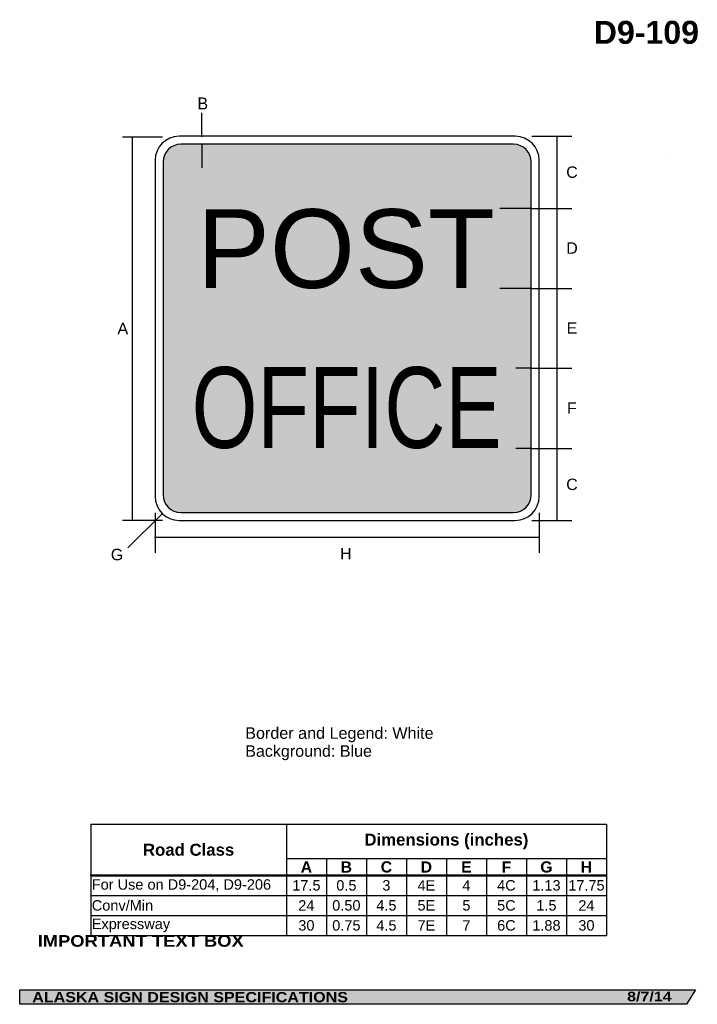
# Model space of a CAD drawing. Header units: feet. Extents: x 3.7 to 46, y 0.2 to 61.7.
import ezdxf
from ezdxf.enums import TextEntityAlignment as Align

# ---------------------------------------------------------------- set-up
doc = ezdxf.new("R2010")
doc.units = ezdxf.units.FT
doc.header["$MEASUREMENT"] = 0
doc.layers.add('Sign', color=7, linetype='Continuous')
doc.styles.add('ARIAL', font='arial.ttf')
doc.styles.add('ARIAL B', font='arialbd.ttf')
doc.styles.add('ARIAL BLACK B', font='ariblk.ttf')
doc.styles.add('ARIAL BLACK BI', font='ariblk.ttf')
doc.styles.add('FHWA SERIES C2000EX', font='txt')
doc.styles.add('FHWA SERIES E2000EX', font='txt')

# ---------------------------------------------------------------- blocks, each defined once
blk = doc.blocks.new('*T2')
at = {"color": 0, "linetype": 'ByBlock', "lineweight": -2, "transparency": 16777216}
for p, q in [((0, 0), (32.219, 0)), ((0, 0), (0, -6.949)), ((12.219, 0), (12.219, -6.949)), ((32.219, 0), (32.219, -6.949)), ((12.219, -2.146), (32.219, -2.146)), ((14.719, -2.146), (14.719, -6.949)), ((17.219, -2.146), (17.219, -6.949)), ((19.719, -2.146), (19.719, -6.949)), ((22.219, -2.146), (22.219, -6.949)), ((24.719, -2.146), (24.719, -6.949)), ((27.219, -2.146), (27.219, -6.949)), ((29.719, -2.146), (29.719, -6.949)), ((0, -3.199), (32.219, -3.199)), ((0, -4.449), (32.219, -4.449)), ((0, -5.699), (32.219, -5.699)), ((0, -6.949), (32.219, -6.949))]:
    blk.add_line(p, q, dxfattribs=at)
at = {"color": 18, "transparency": 16777216}
for s, insert, char_height, width, attachment_point, style in [('Dimensions (inches)', (22.219, -1.073), 0.75, 19.88, 5, 'ARIAL B'), ('Road Class', (6.11, -1.599), 0.75, 12.09921, 5, 'ARIAL B'), ('A', (13.469, -2.672), 0.7, 2.38, 5, 'ARIAL B'), ('B', (15.969, -2.672), 0.7, 2.38, 5, 'ARIAL B'), ('C', (18.469, -2.672), 0.7, 2.38, 5, 'ARIAL B'), ('D', (20.969, -2.672), 0.7, 2.38, 5, 'ARIAL B'), ('E', (23.469, -2.672), 0.7, 2.38, 5, 'ARIAL B'), ('F', (25.969, -2.672), 0.7, 2.38, 5, 'ARIAL B'), ('G', (28.469, -2.672), 0.7, 2.38, 5, 'ARIAL B'), ('H', (30.969, -2.672), 0.7, 2.38, 5, 'ARIAL B'), ('For Use on D9-204, D9-206', (0.06, -3.824), 0.65, 12.09921, 4, 'ARIAL'), ('17.5', (13.469, -3.824), 0.65, 2.38, 5, 'ARIAL'), ('0.5', (15.969, -3.824), 0.65, 2.38, 5, 'ARIAL'), ('3', (18.469, -3.824), 0.65, 2.38, 5, 'ARIAL'), ('4E', (20.969, -3.824), 0.65, 2.38, 5, 'ARIAL'), ('4', (23.469, -3.824), 0.65, 2.38, 5, 'ARIAL'), ('4C', (25.969, -3.824), 0.65, 2.38, 5, 'ARIAL'), ('1.13', (28.469, -3.824), 0.65, 2.38, 5, 'ARIAL'), ('17.75', (30.969, -3.824), 0.65, 2.38, 5, 'ARIAL'), ('Conv/Min', (0.06, -5.074), 0.65, 12.09921, 4, 'ARIAL'), ('24', (13.469, -5.074), 0.65, 2.38, 5, 'ARIAL'), ('0.50', (15.969, -5.074), 0.65, 2.38, 5, 'ARIAL'), ('4.5', (18.469, -5.074), 0.65, 2.38, 5, 'ARIAL'), ('5E', (20.969, -5.074), 0.65, 2.38, 5, 'ARIAL'), ('5', (23.469, -5.074), 0.65, 2.38, 5, 'ARIAL'), ('5C', (25.969, -5.074), 0.65, 2.38, 5, 'ARIAL'), ('1.5', (28.469, -5.074), 0.65, 2.38, 5, 'ARIAL'), ('24', (30.969, -5.074), 0.65, 2.38, 5, 'ARIAL'), ('Expressway', (0.06, -6.324), 0.65, 12.09921, 4, 'ARIAL'), ('30', (13.469, -6.324), 0.65, 2.38, 5, 'ARIAL'), ('0.75', (15.969, -6.324), 0.65, 2.38, 5, 'ARIAL'), ('4.5', (18.469, -6.324), 0.65, 2.38, 5, 'ARIAL'), ('7E', (20.969, -6.324), 0.65, 2.38, 5, 'ARIAL'), ('7', (23.469, -6.324), 0.65, 2.38, 5, 'ARIAL'), ('6C', (25.969, -6.324), 0.65, 2.38, 5, 'ARIAL'), ('1.88', (28.469, -6.324), 0.65, 2.38, 5, 'ARIAL'), ('30', (30.969, -6.324), 0.65, 2.38, 5, 'ARIAL')]:
    blk.add_mtext(s, dxfattribs=dict(at, insert=insert, char_height=char_height, width=width, attachment_point=attachment_point, style=style))

msp = doc.modelspace()

# ---------------------------------------------------------------- hatches: boundary and pattern name
at = {"layer": 'Sign', "true_color": 0x0000dd}
h = msp.add_hatch(color=172, dxfattribs=at)
edge = h.paths.add_edge_path(flags=0)
edge.add_spline(control_points=[(13.764, 53.896), (13.764, 53.896), (34.564, 53.896), (34.564, 53.896), (35.171, 53.896), (35.664, 53.403), (35.664, 52.796), (35.664, 52.796), (35.664, 31.996), (35.664, 31.996), (35.664, 31.389), (35.171, 30.896), (34.564, 30.896), (34.564, 30.896), (13.764, 30.896), (13.764, 30.896), (13.157, 30.896), (12.664, 31.389), (12.664, 31.996), (12.664, 31.996), (12.664, 52.796), (12.664, 52.796), (12.664, 53.403), (13.157, 53.896), (13.764, 53.896)], knot_values=[0, 0, 0, 0, 1, 1, 1, 2, 2, 2, 3, 3, 3, 4, 4, 4, 5, 5, 5, 6, 6, 6, 7, 7, 7, 8, 8, 8, 8], degree=3, periodic=0)
at = {"layer": 'Sign', "true_color": 0x000000}
msp.add_hatch(color=18, dxfattribs=at).paths.add_polyline_path([(3.7, 1.067), (45.921, 1.067), (45.375, 0.167), (3.701, 0.167)], flags=0)

# ---------------------------------------------------------------- linework, layer by layer
for p, q in [((8.145, 11.418), (40.364, 11.418)), ((8.145, 8.249), (40.364, 8.249)), ((8.145, 8.19), (8.145, 8.249)), ((8.145, 8.19), (40.364, 8.19))]:
    msp.add_line(p, q)
at = {"layer": 'Sign', "color": 18, "lineweight": -3, "true_color": 0x000000}
for p, q in [((15.089, 54.365), (15.089, 55.865)), ((12.634, 54.341), (10.134, 54.341)), ((10.727, 54.372), (10.727, 30.372)), ((35.694, 54.396), (38.194, 54.396)), ((37.292, 49.891), (37.292, 54.391)), ((35.694, 49.893), (38.194, 49.893)), ((37.292, 44.896), (37.292, 49.896)), ((35.694, 44.89), (38.194, 44.89)), ((37.292, 39.901), (37.292, 44.901)), ((35.694, 39.901), (38.194, 39.901)), ((37.292, 34.901), (37.292, 39.901)), ((35.694, 34.896), (38.194, 34.896)), ((37.292, 30.385), (37.292, 34.885)), ((12.586, 30.797), (10.464, 28.676)), ((12.163, 30.865), (12.163, 28.365)), ((36.163, 30.865), (36.163, 28.365)), ((12.634, 30.396), (10.134, 30.396)), ((35.694, 30.396), (38.194, 30.396)), ((12.121, 29.354), (36.121, 29.354))]:
    msp.add_line(p, q, dxfattribs=at)
at = {"layer": 'Sign', "color": 7, "lineweight": -3, "true_color": 0xffffff}
for p, q in [((15.089, 53.927), (15.089, 52.427)), ((35.695, 49.893), (33.695, 49.893)), ((35.694, 44.89), (33.694, 44.89)), ((35.694, 39.901), (34.694, 39.901)), ((35.695, 34.896), (34.695, 34.896))]:
    msp.add_line(p, q, dxfattribs=at)
at = {"layer": 'Sign'}
msp.add_line((44.375, 53.282), (44.375, 53.282), dxfattribs=at)
at = {"layer": 'Sign', "color": 250, "lineweight": -3, "true_color": 0x1f1a17}
msp.add_line((44.375, 53.282), (44.375, 53.282), dxfattribs=at)
msp.add_lwpolyline([(3.7, 1.067), (45.921, 1.067), (45.375, 0.167), (3.701, 0.167)], close=True, dxfattribs=at)
at = {"layer": 'Sign', "color": 18, "lineweight": -3, "true_color": 0x000000}
msp.add_open_spline([(13.663, 54.396), (13.663, 54.396), (34.663, 54.396), (34.663, 54.396), (35.491, 54.396), (36.163, 53.724), (36.163, 52.896), (36.163, 52.896), (36.163, 31.896), (36.163, 31.896), (36.163, 31.068), (35.491, 30.396), (34.663, 30.396), (34.663, 30.396), (13.663, 30.396), (13.663, 30.396), (12.835, 30.396), (12.163, 31.068), (12.163, 31.896), (12.163, 31.896), (12.163, 52.896), (12.163, 52.896), (12.163, 53.724), (12.835, 54.396), (13.663, 54.396)], degree=3, knots=[0, 0, 0, 0, 1, 1, 1, 2, 2, 2, 3, 3, 3, 4, 4, 4, 5, 5, 5, 6, 6, 6, 7, 7, 7, 8, 8, 8, 8], dxfattribs=at)
at = {"layer": 'Sign', "color": 172, "lineweight": -3, "true_color": 0x0000dd}
msp.add_open_spline([(13.764, 53.896), (13.764, 53.896), (34.564, 53.896), (34.564, 53.896), (35.171, 53.896), (35.664, 53.403), (35.664, 52.796), (35.664, 52.796), (35.664, 31.996), (35.664, 31.996), (35.664, 31.389), (35.171, 30.896), (34.564, 30.896), (34.564, 30.896), (13.764, 30.896), (13.764, 30.896), (13.157, 30.896), (12.664, 31.389), (12.664, 31.996), (12.664, 31.996), (12.664, 52.796), (12.664, 52.796), (12.664, 53.403), (13.157, 53.896), (13.764, 53.896)], degree=3, knots=[0, 0, 0, 0, 1, 1, 1, 2, 2, 2, 3, 3, 3, 4, 4, 4, 5, 5, 5, 6, 6, 6, 7, 7, 7, 8, 8, 8, 8], dxfattribs=at)

# ---------------------------------------------------------------- block references
msp.add_blockref('*T2', (8.145, 11.418))

# ---------------------------------------------------------------- texts
at = {"layer": 'Sign', "color": 18, "true_color": 0x000000}
for s, height, style, p, p2 in [('D9-109', 1.4361, 'ARIAL B', (39.572, 60.173), (46.152, 60.173)), ('A', 0.717, 'ARIAL', (9.81, 42.032), (10.48, 42.032)), ('G', 0.718, 'ARIAL', (9.393, 27.907), (10.173, 27.907)), ('H', 0.714, 'ARIAL', (23.72, 27.961), (24.44, 27.961)), ('Border and Legend: White', 0.72169, 'ARIAL', (17.793, 16.753), (29.563, 16.753)), ('Background: Blue', 0.71817, 'ARIAL', (17.793, 15.633), (25.713, 15.633))]:
    msp.add_text(s, height=height, dxfattribs=dict(at, style=style)).set_placement(p, p2, align=Align.ALIGNED)
at = {"layer": 'Sign', "color": 18, "true_color": 0x000000, "style": 'ARIAL', "width": 0.957766}
msp.add_text('B', height=0.75, dxfattribs=at).set_placement((14.803, 56.072), (15.472, 56.072), align=Align.FIT)
at = {"layer": 'Sign', "color": 250, "true_color": 0x1f1a17, "style": 'ARIAL'}
for s, height, p, p2 in [('C', 0.714, (37.852, 51.801), (38.572, 51.801)), ('D', 0.714, (37.852, 47.056), (38.572, 47.056)), ('E', 0.719, (37.872, 42.061), (38.542, 42.061)), ('F', 0.715, (37.897, 37.061), (38.507, 37.061)), ('C', 0.714, (37.852, 32.295), (38.572, 32.295))]:
    msp.add_text(s, height=height, dxfattribs=at).set_placement(p, p2, align=Align.ALIGNED)
at = {"layer": 'Sign', "color": 7, "true_color": 0xffffff}
for s, height, style, p, p2 in [('POST', 4.916, 'FHWA SERIES E2000EX', (14.772, 44.922), (33.389, 44.922)), ('OFFICE', 5.0482, 'FHWA SERIES C2000EX', (14.445, 34.929), (33.824, 34.929)), ('IMPORTANT TEXT BOX', 0.72462, 'ARIAL BLACK B', (4.821, 3.765), (17.701, 3.765)), ('ALASKA SIGN DESIGN SPECIFICATIONS', 0.63628, 'ARIAL BLACK BI', (4.485, 0.299), (24.213, 0.299)), ('8/7/14', 0.594, 'ARIAL BLACK BI', (41.654, 0.359), (44.442, 0.359))]:
    msp.add_text(s, height=height, dxfattribs=dict(at, style=style)).set_placement(p, p2, align=Align.ALIGNED)

doc.saveas('drawing.dxf')
